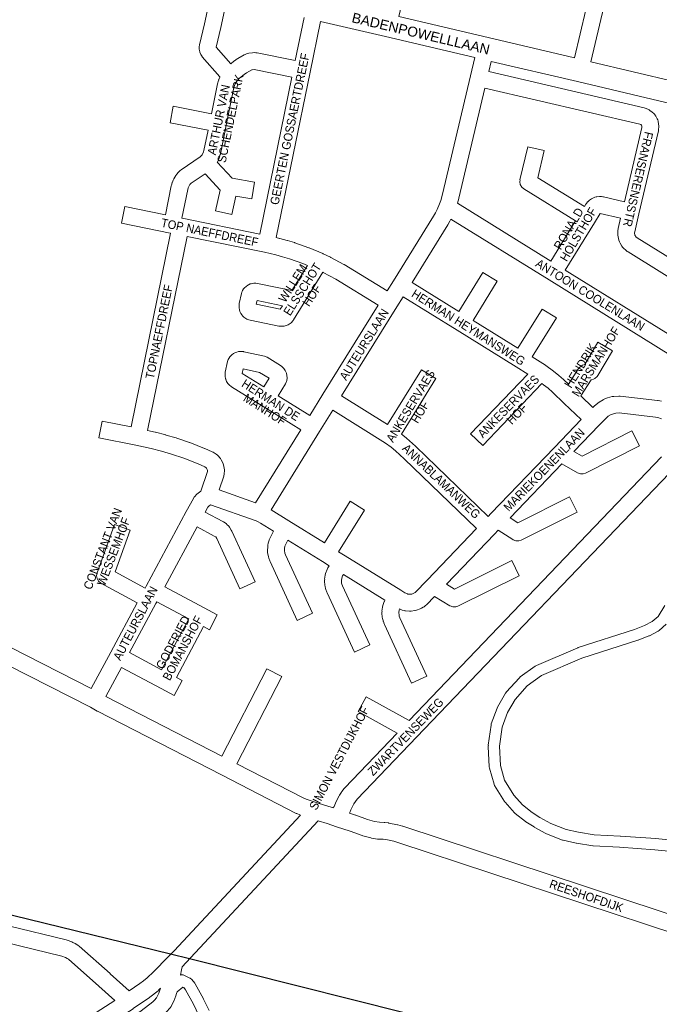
# Model space of a CAD drawing. Header units: metres. Extents: x 123817 to 142006, y 393105 to 406084.
# Tile 76 of 138: x 130036 to 130606, y 397730 to 398607. Entities that reach past the tile are written whole.
import ezdxf
from ezdxf.enums import TextEntityAlignment as Align

# ---------------------------------------------------------------- set-up
doc = ezdxf.new("R2010")
doc.units = ezdxf.units.M
doc.header["$MEASUREMENT"] = 0
doc.styles.add('Style-Arial', font='arial.ttf')

msp = doc.modelspace()

# ---------------------------------------------------------------- linework, layer by layer
for p, q in [((130170.59, 397774.55), (129412.79, 397960.5)), ((130187.52, 397770.4), (130170.59, 397774.55)), ((131682.33, 397395.66), (130187.52, 397770.4))]:
    msp.add_line(p, q)
at = {"color": 9, "linetype": 'Continuous', "lineweight": 0, "flags": 128}
for points in [[(130530.29, 398572.68), (130555.4, 398679.85), (130514.48, 398689.4), (130503.39, 398641.56), (130503.13, 398640.69), (130501.83, 398638.43), (130499.83, 398636.76), (130497.38, 398635.87), (130494.78, 398635.87), (130494.36, 398635.95), (130432.77, 398650.43), (130436.2, 398665.03), (130490.47, 398652.27), (130499.88, 398692.81), (130398.85, 398716.38), (130383.4, 398650.28), (130383.4, 398650.27), (130383.4, 398650.27), (130373.78, 398609.36)], [(130571.72, 398683.74), (130544.89, 398569.23)], [(130028.12, 398047.64), (130099.78, 398011.11), (130117.27, 398043.67), (130140.76, 398087.42), (130108.51, 398104.95), (130108.34, 398105.04), (130106.34, 398106.71), (130105.04, 398108.97), (130104.59, 398111.54), (130105.04, 398114.07), (130105.03, 398114.07), (130120.46, 398157.07), (130134.58, 398152.01), (130121.32, 398115.05), (130147.86, 398100.63), (130148.69, 398102.17), (130148.69, 398102.17), (130148.69, 398102.17), (130184.48, 398168.8), (130184.49, 398168.81), (130184.5, 398168.84), (130190.83, 398180.47), (130191.67, 398181.7), (130191.89, 398181.94), (130193.94, 398184.18), (130195.02, 398185.15), (130197.51, 398186.99), (130203.35, 398204.24), (130203.41, 398205.22), (130203.21, 398206.17), (130202.66, 398207.26), (130202.51, 398207.45), (130202.33, 398207.62), (130200.93, 398208.51), (130195.13, 398211.1), (130182.31, 398216.18), (130171.35, 398219.88), (130162.43, 398222.39), (130153.36, 398224.74), (130139.65, 398227.91), (130106.66, 398234.48), (130109.58, 398249.19), (130135.37, 398244.05), (130170.56, 398416.62), (130170.28, 398416.67), (130170.28, 398416.67), (130170.26, 398416.68), (130126.74, 398425.59), (130129.75, 398440.29), (130165.92, 398432.88), (130171.19, 398458.72), (130171.29, 398459.18), (130171.86, 398461.26), (130172.05, 398461.87), (130172.14, 398462.1), (130172.83, 398463.81), (130173.37, 398464.9), (130175.28, 398468.05), (130175.95, 398468.98), (130175.99, 398469.03), (130177.19, 398470.43), (130177.76, 398471.03), (130179.1, 398472.29), (130179.99, 398473.01), (130196.93, 398484.62), (130198.51, 398486.28), (130198.86, 398486.79), (130199.88, 398488.98), (130200.22, 398490.22), (130203.88, 398508.2), (130170.07, 398514.88), (130172.97, 398529.6), (130206.88, 398522.9), (130212.36, 398549.65), (130212.53, 398550.32), (130213.25, 398552.71), (130213.38, 398553.1), (130213.45, 398553.28), (130214.36, 398555.6), (130214.45, 398555.78), (130198.72, 398573.69), (130198.61, 398573.82), (130197.44, 398575.74), (130196.65, 398577.62), (130196.52, 398577.95), (130196.07, 398580.48), (130196.06, 398582.51), (130196.06, 398582.55), (130196.36, 398584.26), (130196.26, 398584.27), (130200.66, 398602.96), (130204.77, 398622.11)], [(130219.43, 398621.5), (130219.6, 398620.54), (130219.43, 398618.96), (130215.31, 398599.74), (130215.27, 398599.6), (130211.19, 398582.23), (130224.19, 398567.42), (130226.78, 398569.61), (130227.35, 398570.05), (130229.9, 398571.82), (130230.43, 398572.15), (130230.52, 398572.2), (130235.94, 398575.23), (130236.96, 398575.7), (130238.79, 398576.39), (130240.13, 398576.76), (130240.34, 398576.79), (130243.38, 398577.24), (130244.83, 398577.31), (130246.37, 398577.23), (130247.31, 398577.13), (130247.49, 398577.09), (130281.53, 398570.19), (130289.35, 398608.53)], [(130303.96, 398605.12), (130294.73, 398559.85), (130294.72, 398559.85), (130294.72, 398559.85), (130264.59, 398412.57), (130267.67, 398411.87), (130267.95, 398411.79), (130274.33, 398410.08), (130274.55, 398410.02), (130280.87, 398408.11), (130281.19, 398408.01), (130293.65, 398403.62), (130294.07, 398403.46), (130306.24, 398398.33), (130306.47, 398398.22), (130306.55, 398398.19), (130312.92, 398395.15), (130313.23, 398394.99), (130324.87, 398388.76), (130325.08, 398388.64), (130325.25, 398388.54), (130363.35, 398365.15), (130368.93, 398374.1), (130404.53, 398431.69), (130406.31, 398434.74), (130407.86, 398437.74), (130409.98, 398442.64), (130411.1, 398445.76), (130412.65, 398451.27), (130437.61, 398556.51), (130441.52, 398572.96)], [(130456.12, 398569.54), (130453.95, 398560.37), (130592.22, 398528.08), (130593.18, 398527.79), (130595.53, 398526.9), (130596.63, 398526.38), (130597.36, 398525.9), (130599.56, 398524.26), (130600.76, 398523.14), (130601.66, 398522.1), (130601.72, 398522.02), (130602.58, 398520.76), (130603.88, 398518.35), (130604.33, 398517.35), (130604.63, 398516.3), (130605.18, 398513.61), (130605.34, 398512.09), (130605.31, 398511.45), (130605.08, 398508.71), (130604.91, 398507.64), (130587.59, 398433.87), (130583.86, 398417.72), (130583.73, 398416.91), (130583.72, 398416.57), (130583.98, 398414.96), (130584.01, 398414.88), (130584.86, 398413.48), (130584.99, 398413.35), (130586.16, 398412.44), (130648.36, 398373.92)], [(130249.92, 398415.73), (130278.52, 398555.49), (130245.07, 398562.28), (130244.83, 398562.29), (130243.32, 398562.07), (130242.76, 398561.86), (130238.15, 398559.28), (130236.19, 398557.93), (130232.05, 398554.42), (130229.67, 398551.89), (130228.04, 398549.4), (130227.52, 398548.08), (130226.98, 398546.31), (130220.08, 398512.6), (130214.87, 398486.99), (130214.76, 398486.53), (130214.19, 398484.44), (130214, 398483.83), (130213.75, 398483.22), (130212.19, 398479.89), (130212.09, 398479.72), (130225.36, 398465.41), (130245.38, 398461.95), (130242.83, 398447.17), (130228.75, 398449.6), (130225.15, 398433.14), (130210.49, 398436.36), (130214.58, 398454.98), (130201.22, 398469.38), (130188.95, 398460.96), (130188.33, 398460.37), (130187.79, 398459.75), (130186.52, 398457.65), (130186.22, 398456.91), (130185.84, 398455.49), (130180.62, 398429.89), (130180.9, 398429.83), (130180.9, 398429.83), (130180.92, 398429.83), (130249.92, 398415.73)], [(130509.12, 398391.62), (130531.23, 398427.41), (130485.04, 398455.96), (130483.24, 398457.52), (130481.94, 398459.78), (130481.49, 398462.34), (130481.8, 398464.1), (130481.69, 398464.05), (130488.61, 398493.57), (130503.21, 398490.15), (130497.52, 398465.88), (130539.11, 398440.17), (130540.48, 398442.38), (130540.97, 398443.09), (130541.97, 398444.35), (130542.11, 398444.52), (130543.51, 398445.81), (130545.44, 398447.18), (130546.03, 398447.56), (130547.1, 398448.07), (130548.21, 398448.49), (130549.58, 398448.87), (130550.06, 398448.94), (130552.4, 398449.2), (130554.3, 398449.17), (130555.47, 398449), (130555.7, 398448.96), (130556.09, 398448.88), (130574.69, 398444.57), (130590.18, 398510.54), (130590.27, 398511.64), (130590.16, 398512.19), (130589.83, 398512.8), (130589.23, 398513.25), (130588.33, 398513.59), (130450.48, 398545.77), (130427.21, 398447.65), (130427.13, 398447.35), (130425.94, 398443.14), (130509.12, 398391.62)], [(130617.7, 398324.4), (130521.87, 398383.72), (130547.93, 398425.9), (130553.01, 398434.13), (130553.05, 398434.18), (130553.08, 398434.18), (130571.29, 398429.96), (130569.19, 398420.85), (130569.1, 398420.38), (130568.85, 398418.85), (130568.75, 398417.89), (130568.7, 398416.34), (130568.74, 398416.34), (130568.7, 398416.09), (130568.79, 398414.89), (130569.29, 398411.84), (130569.64, 398410.48), (130569.66, 398410.44), (130570.2, 398408.98), (130570.83, 398407.68), (130572.44, 398405.04), (130573.09, 398404.13), (130573.31, 398403.88), (130574.36, 398402.74), (130575.29, 398401.88), (130577.28, 398400.34), (130577.93, 398399.89), (130640.46, 398361.17)], [(130616.18, 398307.7), (130507.61, 398374.91), (130507.61, 398374.91), (130507.6, 398374.91), (130420.24, 398429.03), (130419.56, 398427.7), (130419.37, 398427.35), (130417.44, 398424.05), (130417.34, 398423.89), (130385.62, 398372.58), (130427.24, 398346.81), (130448.75, 398381.59), (130461.51, 398373.7), (130440, 398338.91), (130479.74, 398314.29), (130501.32, 398349.05), (130514.07, 398341.14), (130492.47, 398306.36), (130504.32, 398298.91), (130504.37, 398298.87), (130504.73, 398298.64), (130511.56, 398293.71), (130511.84, 398293.5), (130516.12, 398290.09), (130516.34, 398289.92), (130520.5, 398286.35), (130520.79, 398286.09), (130524.95, 398282.13), (130533.91, 398296.04), (130534.47, 398296.8), (130536.47, 398298.48), (130537.49, 398298.97), (130539.41, 398299.72), (130551.11, 398319.46), (130564.01, 398311.82), (130551, 398289.85), (130550.29, 398288.85), (130548.29, 398287.18), (130547.27, 398286.68), (130545.21, 398285.88), (130536.02, 398271.6), (130546.66, 398261.48), (130547.19, 398262.03), (130547.69, 398262.5), (130550.96, 398265.34), (130552.08, 398266.14), (130555.82, 398268.32), (130555.85, 398268.35), (130556.75, 398268.79), (130558.75, 398269.61), (130559.73, 398269.94), (130563.93, 398271.02), (130564.5, 398271.14), (130565.29, 398271.24), (130569.61, 398271.53), (130570.97, 398271.5), (130604.28, 398267.7), (130604.73, 398267.63), (130604.74, 398267.63), (130607.7, 398267.1)], [(130246.24, 398176.51), (130213.67, 398187.96), (130217.87, 398200.37), (130218.25, 398202.3), (130218.44, 398205.28), (130218.46, 398205.75), (130218.3, 398207.27), (130217.7, 398210.19), (130217.4, 398211.24), (130217.04, 398212.08), (130215.68, 398214.74), (130214.87, 398216), (130213.94, 398217.17), (130213.81, 398217.33), (130213.27, 398217.92), (130212.19, 398218.95), (130211.02, 398219.87), (130208.52, 398221.46), (130208.25, 398221.63), (130207.55, 398221.98), (130201.09, 398224.86), (130200.8, 398224.99), (130187.66, 398230.2), (130187.29, 398230.33), (130175.97, 398234.15), (130175.6, 398234.26), (130166.42, 398236.85), (130166.27, 398236.89), (130157.03, 398239.28), (130156.84, 398239.33), (130150.03, 398240.9), (130185.26, 398413.63), (130254.19, 398399.55), (130264.2, 398397.27), (130270.32, 398395.62), (130276.37, 398393.8), (130288.45, 398389.55), (130292.34, 398387.91), (130278.55, 398365.56), (130248.08, 398371.78), (130247.89, 398371.82), (130246.59, 398371.93), (130244.61, 398371.93), (130243.29, 398371.82), (130242.39, 398371.6), (130241.43, 398371.31), (130239.89, 398370.64), (130239.41, 398370.34), (130237.77, 398369.22), (130236.25, 398367.84), (130236.13, 398367.69), (130235.51, 398366.91), (130234.69, 398365.64), (130234.24, 398364.75), (130233.88, 398363.91), (130233.59, 398362.9), (130231.67, 398353.85), (130231.51, 398352.29), (130231.51, 398350.31), (130231.84, 398348.09), (130232.14, 398347.14), (130232.26, 398346.79), (130233.12, 398345.12), (130234.24, 398343.48), (130234.68, 398342.89), (130235.77, 398341.84), (130236.55, 398341.21), (130237.46, 398340.6), (130238.38, 398340.14), (130240.08, 398339.45), (130241.4, 398339.05), (130266.94, 398333.81), (130267.15, 398333.77), (130268.43, 398333.66), (130270.42, 398333.65), (130271.74, 398333.77), (130273.35, 398334.24), (130275.18, 398335.01), (130276.02, 398335.43), (130277.08, 398336.18), (130277.85, 398336.82), (130278.78, 398337.75), (130278.95, 398337.95), (130279.62, 398338.82), (130280.09, 398339.49), (130288.56, 398353.22), (130306.17, 398381.75), (130306.3, 398381.69), (130317.59, 398375.64), (130355.43, 398352.41), (130306.2, 398273.2), (130306.2, 398273.2), (130306.2, 398273.19), (130294.48, 398254.3), (130266.24, 398271.8), (130272.85, 398282.51), (130273.51, 398283.89), (130273.72, 398284.54), (130273.97, 398285.5), (130274.22, 398287.42), (130274.21, 398287.74), (130274.13, 398289.72), (130273.68, 398291.97), (130273.41, 398292.62), (130272.56, 398294.41), (130271.53, 398296.02), (130270.84, 398296.73), (130269.47, 398297.99), (130268.3, 398298.86), (130256.42, 398306.09), (130256.27, 398306.18), (130254.13, 398307.01), (130235.88, 398311.02), (130235.57, 398311.09), (130234.37, 398311.2), (130232.38, 398311.23), (130230.98, 398311.11), (130229.46, 398310.68), (130227.62, 398309.93), (130226.69, 398309.47), (130225.13, 398308.28), (130223.72, 398306.87), (130223.29, 398306.39), (130222.4, 398305.06), (130221.93, 398304.18), (130221.52, 398303.25), (130221.23, 398302.25), (130219.25, 398292.95), (130219.09, 398291.39), (130219.08, 398289.41), (130219.08, 398289.4), (130219.54, 398286.83), (130219.67, 398286.48), (130220.45, 398284.65), (130221.61, 398282.75), (130221.62, 398282.74), (130222.26, 398281.97), (130223.38, 398280.89), (130224.23, 398280.23), (130224.9, 398279.76), (130251.98, 398262.99), (130286.58, 398241.55), (130246.24, 398176.51)], [(130268.24, 398348.86), (130246.88, 398353.24), (130247.58, 398356.57), (130270.16, 398351.96), (130268.24, 398348.86)], [(130453.47, 398164.44), (130455.78, 398166.85), (130455.78, 398166.85), (130455.78, 398166.85), (130512.32, 398225.73), (130512.32, 398225.73), (130512.32, 398225.73), (130536.27, 398250.66), (130521.18, 398265.01), (130510.59, 398275.09), (130506.68, 398278.43), (130502.64, 398281.65), (130501.24, 398282.66), (130448.52, 398227.59), (130437.68, 398237.96), (130488.56, 398291.1), (130478.2, 398297.61), (130425.73, 398330.1), (130425.73, 398330.1), (130377.71, 398359.84), (130372.15, 398350.9), (130322.89, 398271.64), (130363.71, 398246.16), (130393.9, 398294.93), (130406.65, 398287.03), (130376.14, 398237.74), (130380.37, 398234.36), (130380.68, 398234.09), (130388.78, 398226.84), (130388.99, 398226.65), (130453.47, 398164.44)], [(130253.49, 398279.7), (130234.3, 398291.59), (130235.2, 398295.82), (130249.69, 398292.63), (130258.25, 398287.42), (130253.49, 398279.7)], [(130383.8, 398095.08), (130385.26, 398095.27), (130387.12, 398095.94), (130387.68, 398096.27), (130388.23, 398096.67), (130399.02, 398107.77), (130443.08, 398153.63), (130378.67, 398215.76), (130370.83, 398222.78), (130366.87, 398225.95), (130361.91, 398229.6), (130314.98, 398258.89), (130303.28, 398240.03), (130303.28, 398240.03), (130303.28, 398240.03), (130260, 398170.23), (130275.92, 398160.37), (130307.46, 398140.85), (130330.45, 398177.98), (130343.2, 398170.08), (130320.21, 398132.95), (130326.01, 398129.36), (130375.54, 398098.69), (130375.54, 398098.69), (130379.27, 398096.38), (130381.42, 398095.38), (130381.83, 398095.26), (130383.8, 398095.08)], [(130607.65, 398251.39), (130604.53, 398252.43), (130602.34, 398252.82), (130569.95, 398256.52), (130567, 398256.32), (130563.98, 398255.54), (130562.94, 398255.11), (130560.25, 398253.54), (130557.77, 398251.39), (130552.31, 398245.7), (130529.77, 398222.24), (130537.01, 398218.07), (130581.28, 398240.51), (130588.06, 398227.13), (130540.17, 398202.85), (130538.08, 398202.16), (130535.48, 398202.16), (130533.03, 398203.05), (130519.07, 398211.1), (130472.93, 398163.06), (130479.74, 398158.71), (130525.93, 398181.72), (130532.62, 398168.3), (130482.63, 398143.39), (130480.59, 398142.72), (130477.98, 398142.72), (130475.54, 398143.61), (130475.25, 398143.78), (130462.34, 398152.02), (130459.09, 398148.63), (130459.09, 398148.63), (130459.08, 398148.63), (130416.29, 398104.1), (130423.51, 398099.7), (130474.41, 398125.03), (130481.1, 398111.61), (130426.49, 398084.43), (130424.45, 398083.75), (130421.84, 398083.75), (130419.4, 398084.65), (130419.25, 398084.74), (130405.62, 398093.04), (130398.56, 398085.78), (130397.65, 398084.98), (130396.26, 398083.95), (130395.54, 398083.48), (130395.53, 398083.47), (130394.02, 398082.61), (130392.85, 398082.07), (130389.6, 398080.89), (130388.34, 398080.55), (130388, 398080.5), (130384.89, 398080.1), (130383.24, 398080.07), (130379.8, 398080.39), (130379.19, 398080.47), (130378.52, 398080.62), (130376.85, 398081.07), (130375.63, 398081.52), (130374.43, 398082.09), (130374.03, 398080.95), (130373.76, 398078.84), (130373.96, 398076.53), (130374.16, 398075.73), (130374.74, 398074.23), (130398.78, 398022.17), (130385.16, 398015.88), (130361.02, 398068.17), (130360.82, 398068.62), (130360, 398070.77), (130359.95, 398070.89), (130359.73, 398071.62), (130359.27, 398073.44), (130359.07, 398074.62), (130358.75, 398078.34), (130358.72, 398078.99), (130358.88, 398079.94), (130358.78, 398079.94), (130359.25, 398083.65), (130359.62, 398085.21), (130360.87, 398088.73), (130360.89, 398088.78), (130361.38, 398089.82), (130324.51, 398112.65), (130323.72, 398111.35), (130322.98, 398109.32), (130322.7, 398107.21), (130322.89, 398104.89), (130323.08, 398104.1), (130323.68, 398102.53), (130347.87, 398049.95), (130334.24, 398043.68), (130309.94, 398096.5), (130309.74, 398096.97), (130308.9, 398099.21), (130308.86, 398099.3), (130308.63, 398100.08), (130308.18, 398101.89), (130307.99, 398103.08), (130307.68, 398106.8), (130307.66, 398107.41), (130307.84, 398108.4), (130307.73, 398108.4), (130308.22, 398112.1), (130308.6, 398113.66), (130309.87, 398117.17), (130309.88, 398117.19), (130310.53, 398118.55), (130311.76, 398120.54), (130305.94, 398124.15), (130275.03, 398143.29), (130272.41, 398138.03), (130272.14, 398137.18), (130271.97, 398136.33), (130271.88, 398134.01), (130272.26, 398131.8), (130272.85, 398130.22), (130296.9, 398078.13), (130283.28, 398071.85), (130259.11, 398124.19), (130258.89, 398124.72), (130257.97, 398127.21), (130257.95, 398127.26), (130257.61, 398128.53), (130256.96, 398132.21), (130256.85, 398133.51), (130256.9, 398133.81), (130256.86, 398133.81), (130257.01, 398137.54), (130257.15, 398138.74), (130257.52, 398140.57), (130257.73, 398141.35), (130258.29, 398143.13), (130258.39, 398143.42), (130258.73, 398144.19), (130262.22, 398151.22), (130250.54, 398158.45), (130248.61, 398159.54), (130246.6, 398160.48), (130206.13, 398174.71), (130204.51, 398173.51), (130203.57, 398172.49), (130201.29, 398168.31), (130216.94, 398159.97), (130217.16, 398159.85), (130217.72, 398159.49), (130219.92, 398157.95), (130221, 398157.03), (130222.03, 398155.96), (130222.38, 398155.57), (130222.96, 398154.78), (130224.55, 398152.28), (130225.04, 398151.39), (130245.91, 398106.13), (130232.29, 398099.85), (130211.63, 398144.65), (130210.72, 398146.08), (130210.72, 398146.08), (130209.48, 398146.95), (130194.15, 398155.12), (130165.46, 398101.7), (130200.42, 398083.05), (130212.16, 398076.78), (130205.1, 398063.55), (130199.98, 398066.28), (130175.75, 398020.86), (130180.72, 398018.19), (130173.65, 398004.97), (130162.07, 398011.16), (130126.94, 398029.97), (130112.98, 398003.98), (130216.1, 397951)], [(130229.44, 397944.14), (130289.07, 397913.51), (130291.34, 397912.55), (130301.98, 397908.99), (130314.49, 397905.2), (130314.65, 397905.15), (130315.64, 397904.82), (130315.96, 397905.76), (130316.02, 397905.91), (130316.13, 397906.19), (130317.37, 397909.23), (130317.66, 397909.85), (130320.7, 397915.68), (130321.04, 397916.27), (130322.82, 397919.03), (130323.08, 397919.41), (130325.03, 397922.06), (130325.33, 397922.44), (130325.66, 397922.81), (130372.33, 397971.55), (130337.44, 397990.72), (130344.66, 398003.87), (130383.07, 397982.77), (130607.74, 398217.3)], [(130614.51, 398202.68), (130389.92, 397968.23), (130336.83, 397912.79), (130335.31, 397910.72), (130333.84, 397908.44), (130331.12, 397903.22), (130330.09, 397900.71), (130329.9, 397900.15), (130335.19, 397898.41), (130335.46, 397898.32), (130346, 397894.42), (130352.21, 397892.78), (130356.66, 397892.06), (130360.79, 397891.94), (130361.47, 397891.89), (130364.3, 397891.54), (130364.7, 397891.48), (130364.93, 397891.44), (130372.52, 397889.85), (130372.94, 397889.74), (130377.06, 397888.62), (130377.44, 397888.51), (130704.53, 397780.67)], [(130162.53, 398027.93), (130134.04, 398043.19), (130157.51, 398086.89), (130157.51, 398086.89), (130158.37, 398088.49), (130186.74, 398073.34), (130162.53, 398027.93)], [(130025.64, 398032.06), (130099.34, 397994.49), (130105.2, 397991.12), (130105.51, 397990.95), (130215.9, 397934.24), (130282.46, 397900.04), (130282.98, 397899.79), (130285.78, 397898.62), (130286.27, 397898.43), (130173.63, 397777.66), (130168.47, 397772.39), (130168.47, 397772.39), (130155.24, 397758.87), (130149.59, 397753.56), (130146.46, 397750.96), (130143.15, 397748.46), (130133.65, 397741.88)], [(130180.75, 397763.49), (130184.41, 397767.23), (130184.52, 397767.34), (130184.54, 397767.36), (130302, 397893.31), (130310.05, 397890.87), (130318.39, 397888.14), (130330.38, 397884.2), (130341.13, 397880.22), (130341.82, 397880), (130348.74, 397878.18), (130349.35, 397878.05), (130349.46, 397878.03), (130354.75, 397877.18), (130355.72, 397877.08), (130359.99, 397876.96), (130362.17, 397876.69), (130369.22, 397875.21), (130372.93, 397874.2), (130704.3, 397764.95), (130841.71, 397719.56)], [(130161.61, 397744.26), (130159.7, 397742.47), (130159.35, 397742.16), (130155.9, 397739.3), (130155.64, 397739.1), (130152.07, 397736.4), (130151.82, 397736.21), (130137.27, 397726.15), (130137.09, 397726.03), (130137.06, 397726.01), (130105.57, 397705.76)], [(129739.22, 397437.28), (129739.56, 397437.64), (129741.74, 397439.75), (129741.92, 397439.92), (129932.31, 397611.93), (129932.7, 397612.26), (129943.12, 397620.46), (129943.49, 397620.74), (129956.15, 397629.5), (129956.37, 397629.64), (129975.9, 397642.18), (129975.97, 397642.23), (130087.49, 397711.96), (130120.75, 397733.35)]]:
    msp.add_lwpolyline(points, dxfattribs=at)
at = {"color": 40, "linetype": 'Continuous', "lineweight": 0, "flags": 128}
for points in [[(130530.29, 398572.68), (130453.41, 398590.72), (130453.41, 398590.72), (130453.41, 398590.72), (130373.78, 398609.36)], [(130303.96, 398605.12), (130361.92, 398591.6), (130441.52, 398572.96)], [(130456.12, 398569.54), (130533.01, 398551.5), (130690.2, 398514.22), (130693.38, 398510.94), (130695.57, 398509.23), (130697.66, 398508.32), (130711.82, 398504.01), (130732.01, 398497.44), (130732.01, 398497.44), (130732.01, 398497.44), (130738.69, 398495.27), (130743.85, 398493.31), (130749.09, 398491.33), (130767.54, 398483.68), (130786.31, 398475.14)], [(130544.89, 398569.23), (130695.67, 398533.48), (130701.36, 398534.46), (130704.8, 398534.46), (130705.97, 398534.18), (130720.16, 398529.86), (130735.02, 398525.57)]]:
    msp.add_lwpolyline(points, dxfattribs=at)
at = {"color": 111, "linetype": 'Continuous', "lineweight": 0, "flags": 128}
for points in [[(130629.23, 397864.76), (130601.82, 397867.58), (130570.4, 397869.8), (130546.99, 397871.08), (130546.45, 397871.13), (130531.96, 397873.53), (130531.91, 397873.54), (130531.72, 397873.58), (130520.21, 397876.06), (130519.46, 397876.28), (130505.22, 397881.79), (130504.58, 397882.09), (130494.4, 397887.79), (130494.34, 397887.83), (130494.21, 397887.91), (130486.98, 397892.38), (130486.49, 397892.73), (130477.45, 397899.93), (130476.84, 397900.51), (130468.39, 397909.95), (130468.28, 397910.07), (130467.85, 397910.67), (130459.12, 397924.89), (130458.69, 397925.79), (130458.58, 397926.13), (130454.53, 397940.31), (130454.34, 397941.42), (130453.42, 397959.69), (130453.41, 397959.95), (130453.53, 397960.61), (130453.45, 397960.61), (130455.89, 397978.64), (130456.15, 397979.68), (130456.16, 397979.73), (130461.42, 397993.72), (130461.75, 397994.44), (130468.87, 398006.91), (130469.38, 398007.65), (130469.49, 398007.78), (130481.14, 398020.75), (130481.94, 398021.46), (130495.34, 398031.12), (130495.77, 398031.4), (130496.29, 398031.66), (130533.13, 398047.52), (130533.58, 398047.69), (130583.58, 398063.67), (130592.7, 398067.16), (130599.39, 398070.77), (130604.72, 398075.4), (130610.7, 398085.07)], [(130630.53, 397874.68), (130602.76, 397877.54), (130602.6, 397877.55), (130571.07, 397879.78), (130570.99, 397879.78), (130547.81, 397881.05), (130533.71, 397883.38), (130522.7, 397885.75), (130509.16, 397890.99), (130499.38, 397896.46), (130492.5, 397900.73), (130484.01, 397907.49), (130476.14, 397916.28), (130468, 397929.54), (130464.3, 397942.5), (130463.43, 397959.74), (130465.72, 397976.74), (130470.64, 397989.83), (130477.29, 398001.49), (130488.22, 398013.66), (130500.75, 398022.69), (130536.86, 398038.24), (130586.76, 398054.19), (130587.03, 398054.28), (130596.58, 398057.94), (130597.17, 398058.21), (130604.63, 398062.24), (130604.75, 398062.3), (130605.53, 398062.86), (130611.85, 398068.35)], [(130179.26, 397755.98), (130179.85, 397756.19), (130181.59, 397756.19), (130182.92, 397755.76), (130187.82, 397753.35), (130188.11, 397753.19), (130189.44, 397752.08), (130189.48, 397752.04), (130191.99, 397748.98), (130192.53, 397748.17), (130199.72, 397734.8), (130199.82, 397734.63), (130204.8, 397724.41)], [(130139.86, 397703.72), (130128.57, 397671), (130128.54, 397670.92), (130128.47, 397670.74), (130110.08, 397625.67), (130032.07, 397398.45), (130051.42, 397392.08), (130051.49, 397392.06), (130076.38, 397383.46), (130080.01, 397382.57), (130137.43, 397551.17), (130137.44, 397551.19), (130137.44, 397551.19), (130195.81, 397720.02), (130190.87, 397730.15), (130183.95, 397743.01), (130182.44, 397744.85), (130181.42, 397745.35), (130176.3, 397741.1)]]:
    msp.add_lwpolyline(points, dxfattribs=at)
at = {"color": 6, "linetype": 'Continuous', "lineweight": 0, "flags": 128}
for points in [[(130216.1, 397951), (130256.25, 398028.64), (130269.57, 398021.75), (130229.44, 397944.14)], [(130120.75, 397733.35), (130106.71, 397746.16), (130079.61, 397770.13), (130078.43, 397770.87), (130077.09, 397771.57), (130073.57, 397772.85), (130022.64, 397785.32), (129961.73, 397799.62), (129961.61, 397799.65), (129870.87, 397822.54), (129767.4, 397847.36), (129767.36, 397847.37), (129673.5, 397870.41), (129431.88, 397928.06), (129429.87, 397928.86), (129429.39, 397929.16), (129408.68, 397943.28), (129407.07, 397944.02), (129403.42, 397944.92)], [(130026.17, 397799.9), (130077.53, 397787.32), (130078.3, 397787.09), (130082.66, 397785.5), (130083.55, 397785.12), (130085.61, 397784.05), (130085.92, 397783.88), (130086.18, 397783.73), (130088.14, 397782.49), (130089.1, 397781.76), (130116.7, 397757.35), (130116.78, 397757.28), (130133.65, 397741.88)]]:
    msp.add_lwpolyline(points, dxfattribs=at)
at = {"color": 191, "linetype": 'Continuous', "lineweight": 0, "flags": 128}
for points in [[(130180.75, 397763.49), (130180.22, 397760.82), (130179.26, 397755.98)], [(130161.61, 397744.26), (130161.37, 397743.5), (130160.09, 397739.96), (130158.01, 397735.8), (130156.25, 397733.8), (130154.72, 397732.34), (130144.35, 397724.12), (130136.95, 397719.24), (130133.43, 397717.28), (130123.48, 397712.21), (130118.43, 397710.2), (130105.57, 397705.76)], [(130176.3, 397741.1), (130176.15, 397740.51), (130175.65, 397738.9), (130175.54, 397738.58), (130175.54, 397738.58), (130174.05, 397734.45), (130174.05, 397734.43), (130173.7, 397733.63), (130170.98, 397728.21), (130170.02, 397726.75), (130169.91, 397726.62), (130167.3, 397723.65), (130166.85, 397723.18), (130164.84, 397721.26), (130164.31, 397720.8), (130153.41, 397712.16), (130152.88, 397711.78), (130144.97, 397706.57), (130144.6, 397706.33), (130144.5, 397706.28), (130140.62, 397704.11), (130140.61, 397704.11), (130140.37, 397703.98), (130139.86, 397703.72)]]:
    msp.add_lwpolyline(points, dxfattribs=at)

# ---------------------------------------------------------------- texts
at = {"style": 'Style-Arial'}
msp.add_text('BADENPOWELLLAAN', height=8.8, rotation=346.63905, dxfattribs=at).set_placement((130393.41, 398594.26), align=Align.MIDDLE_CENTER)
at = {"color": 8, "style": 'Style-Arial', "width": 0.909091}
for s, rotation, p in [('GEERTEN GOSSAERTDREEF', 78.34626, (130276.69, 398509.3)), ('SCHENDELPARK', 78.42267, (130223.76, 398518.66)), ('ARTHUR VAN ', 78.42267, (130213.59, 398518.86)), ('FRANSERENSSTR', 256.95137, (130586.93, 398464.55)), ('RONALD', 59.39537, (130525.01, 398420.59)), ('HOLSTHOF', 59.39537, (130533.61, 398415.49)), ('TOP NAEFFDREEF', 348.30459, (130205.39, 398417.17)), ('ELSSCHOT', 57.52163, (130287.86, 398366.63)), ('ANTOON COOLENLAAN', 328.48596, (130544.25, 398361.65)), ('WILLEM', 57.52163, (130279.43, 398372)), ('HOF', 56.19467, (130296.3, 398361.26)), ('TOPNAEFFDREEF', 78.49233, (130160.3, 398328.77)), ('HERMAN HEYMANSWEG', 327.79116, (130435.82, 398332.67)), ('AUTEURSLAAN', 57.96603, (130342.86, 398317.45)), ('MARSMANHOF', 58.01306, (130549.33, 398302.15)), ('HENDRIK', 58.01306, (130535.62, 398298.64)), ('HERMAN DE', 327.43035, (130259.83, 398267.98)), ('ANKESERVAES', 45.70092, (130471.4, 398262.34)), ('MANHOF', 327.43035, (130254.46, 398259.54)), ('HOF', 45.70092, (130478.88, 398255.68)), ('MARIEKOENENLAAN', 45.74828, (130503.18, 398205.93)), ('ANNABLAMANWEG', 316.51551, (130411.67, 398195.67)), ('CONSTANT VAN', 68.87404, (130110.1, 398135.66)), ('WESSEMHOF', 69.01615, (130119.8, 398133.04)), ('AUTEURSLAAN', 62.37918, (130139.18, 398069.23)), ('GODFRIED', 61.94598, (130172.65, 398052.2)), ('BOMANSHOF', 61.94598, (130181.25, 398047.1)), ('ZWARTVENSEWEG', 45.84776, (130379.83, 397968.31)), ('REESHOFDIJK', 341.15182, (130540.84, 397826.6))]:
    msp.add_text(s, height=7.7, rotation=rotation, dxfattribs=at).set_placement(p, align=Align.MIDDLE_CENTER)
at = {"color": 8, "char_height": 7.7, "attachment_point": 5, "style": 'Style-Arial'}
for s, insert, rotation in [('\\H1x;\\W0.909091;ANKESERVAES^J', (130384.3, 398262.73), 58.69431), ('\\H1x;\\W0.909091;HOF', (130392.73, 398257.36), 58.69431), ('\\H1x;\\W0.909091;SIMON VESTDIJKHOF^J ', (130326.35, 397946.2), 62.37918)]:
    msp.add_mtext(s, dxfattribs=dict(at, insert=insert, rotation=rotation))

doc.saveas('drawing.dxf')
